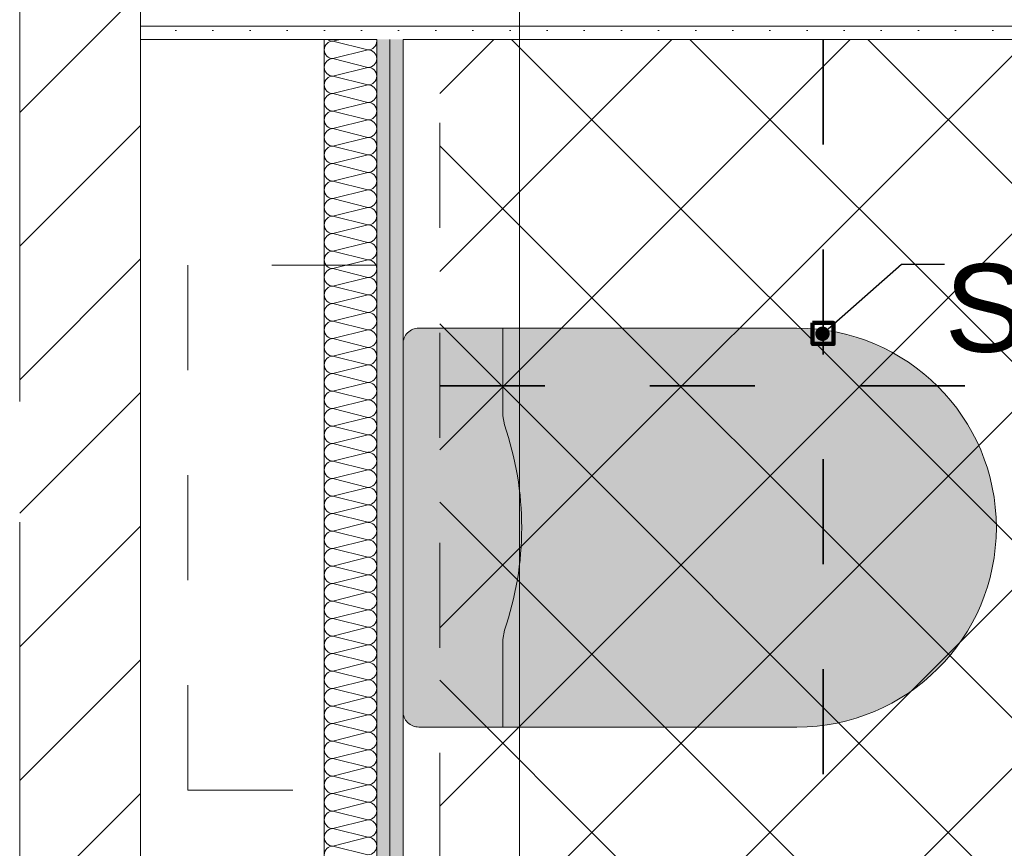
# Model space of a CAD drawing. Header units: metres. Extents: x -3.6 to 84.5, y -11 to 16.8.
# Tile 218 of 256: x 40.015 to 40.953, y 3.039 to 3.829. Entities that reach past the tile are written whole.
import ezdxf

# ---------------------------------------------------------------- set-up
doc = ezdxf.new("R2010")
doc.units = ezdxf.units.M
doc.header["$MEASUREMENT"] = 0
for name, pattern in [('Achse', [0.2, 0.1, -0.05, 0, -0.05]), ('Punktlinie weit', [0.06, 0.01, -0.05]), ('Strichlinie doppelt', [0.546806, 0.264583, -0.105833, 0.070556, -0.105833]), ('STRICHPUNKT', [0.015, 0.0075, -0.00375, 0, -0.00375]), ('Wipeout_Contour', [1, 0, -1])]:
    doc.linetypes.add(name, pattern=pattern)
for name, color, linetype in [('154 - Bemaßung_ Beschriftung.Ausbau - Deckenspiegel', 7, 'Continuous'), ('451 - Universal.Achsen Raster', 7, 'Continuous'), ('605 - Struktur.Wand Innen', 7, 'Continuous'), ('Abbruch_605 - Struktur.Wand Innen', 7, 'Continuous'), ('Neubau_154 - Bemaßung_ Beschriftung.Ausbau - Deckenspiegel', 7, 'Continuous'), ('Neubau_401 - Zone.Raum_ Raumbegrenzung_ Whg.', 7, 'Continuous'), ('Neubau_606 - Struktur.Wand Innen Ausbau', 7, 'Continuous'), ('Neubau_651 - Abdeckung.Decke abgehängt_ bekleidet', 7, 'Continuous'), ('Neubau_702 - Einrichtung.Möbel Sanitär', 7, 'Continuous'), ('Neubau_802 - HKLSE.Sanitär', 7, 'Continuous')]:
    doc.layers.add(name, color=color, linetype=linetype)
doc.styles.add('ERSTELLTER_STIL_2', font='txt')
doc.linetypes.add('Abbruch 1', pattern='A,0,[1,2022.0244.A_L5A-PL04.05_iB_Deckenspiegel 3.OG1.Shx,S=0.001984,R=0,X=0,Y=0],-0.25,0', length=0.25)
doc.dimstyles.new('ERSTELLTER_STIL__2', dxfattribs={"dimtxt": 0.1, "dimasz": 0.0532, "dimexe": 0.18, "dimexo": 0.0625, "dimgap": 0, "dimtad": 1, "dimzin": 0, "dimdsep": 46, "dimtxsty": 'ERSTELLTER_STIL_2', "dimblk": 'ARROWHEAD_2', "dimblk1": 'ARROWHEAD_2', "dimblk2": 'ARROWHEAD_2', "dimcen": 0.09, "dimse1": 1, "dimse2": 1, "dimclrd": 7, "dimclre": 7, "dimclrt": 7, "dimazin": 0, "dimtfac": 1, "dimtdec": 4, "dimtmove": 0, "dimatfit": 3, "dimfxl": 1, "dimtolj": 1, "dimtzin": 0, "dimarcsym": 0})
doc.dimstyles.new('ERSTELLTER_STIL__5', dxfattribs={"dimtxt": 0.18, "dimasz": 0.02736, "dimexe": 0.18, "dimexo": 0.0625, "dimgap": 0, "dimtad": 0, "dimtih": 1, "dimtoh": 1, "dimdec": 4, "dimzin": 0, "dimdsep": 46, "dimcen": 0.09, "dimadec": 0, "dimazin": 0, "dimtfac": 1, "dimtdec": 4, "dimtmove": 0, "dimatfit": 3, "dimldrblk": 'ARROWHEAD_11', "dimfxl": 1, "dimtolj": 1, "dimtzin": 0, "dimarcsym": 0})
pattern_1 = [(45, (0, 0), (-0.01767767, 0.01767767), [0, -0.025])]
pattern_2 = [(45, (0, 0), (-0.0636396, 0.0636396), [])]

# ---------------------------------------------------------------- blocks, each defined once
blk = doc.blocks.new('*X6')
at = {"layer": 'Neubau_606 - Struktur.Wand Innen Ausbau', "color": 7, "linetype": 'Continuous', "lineweight": 5}
for p, q in [((40.32003, 3.81), (40.31331, 3.80832)), ((40.34664, 3.79999), (40.31331, 3.80832)), ((40.34664, 3.79999), (40.31331, 3.79165)), ((40.34664, 3.78332), (40.31331, 3.79165)), ((40.34664, 3.78332), (40.31331, 3.77499)), ((40.34664, 3.76665), (40.31331, 3.77499)), ((40.34664, 3.76665), (40.31331, 3.75832)), ((40.34664, 3.74999), (40.31331, 3.75832)), ((40.34664, 3.74999), (40.31331, 3.74165)), ((40.34664, 3.73332), (40.31331, 3.74165)), ((40.34664, 3.73332), (40.31331, 3.72499)), ((40.34664, 3.71665), (40.31331, 3.72499)), ((40.34664, 3.71665), (40.31331, 3.70832)), ((40.34664, 3.69999), (40.31331, 3.70832)), ((40.34664, 3.69999), (40.31331, 3.69165)), ((40.34664, 3.68332), (40.31331, 3.69165)), ((40.34664, 3.68332), (40.31331, 3.67499)), ((40.34664, 3.66665), (40.31331, 3.67499)), ((40.34664, 3.66665), (40.31331, 3.65832)), ((40.34664, 3.64999), (40.31331, 3.65832)), ((40.34664, 3.64999), (40.31331, 3.64165)), ((40.34664, 3.63332), (40.31331, 3.64165)), ((40.34664, 3.63332), (40.31331, 3.62499)), ((40.34664, 3.61665), (40.31331, 3.62499)), ((40.34664, 3.61665), (40.31331, 3.60832)), ((40.34664, 3.59999), (40.31331, 3.60832)), ((40.34664, 3.59999), (40.31331, 3.59165)), ((40.34664, 3.58332), (40.31331, 3.59165)), ((40.34664, 3.58332), (40.31331, 3.57499)), ((40.34664, 3.56665), (40.31331, 3.57499)), ((40.34664, 3.56665), (40.31331, 3.55832)), ((40.34664, 3.54999), (40.31331, 3.55832)), ((40.34664, 3.54999), (40.31331, 3.54165)), ((40.34664, 3.53332), (40.31331, 3.54165)), ((40.34664, 3.53332), (40.31331, 3.52499)), ((40.34664, 3.51665), (40.31331, 3.52499)), ((40.34664, 3.51665), (40.31331, 3.50832)), ((40.34664, 3.49999), (40.31331, 3.50832)), ((40.34664, 3.49999), (40.31331, 3.49165)), ((40.34664, 3.48332), (40.31331, 3.49165)), ((40.34664, 3.48332), (40.31331, 3.47499)), ((40.34664, 3.46665), (40.31331, 3.47499)), ((40.34664, 3.46665), (40.31331, 3.45832)), ((40.34664, 3.44999), (40.31331, 3.45832)), ((40.34664, 3.44999), (40.31331, 3.44165)), ((40.34664, 3.43332), (40.31331, 3.44165)), ((40.34664, 3.43332), (40.31331, 3.42499)), ((40.34664, 3.41665), (40.31331, 3.42499)), ((40.34664, 3.41665), (40.31331, 3.40832)), ((40.34664, 3.39999), (40.31331, 3.40832)), ((40.34664, 3.39999), (40.31331, 3.39165)), ((40.34664, 3.38332), (40.31331, 3.39165)), ((40.34664, 3.38332), (40.31331, 3.37499)), ((40.34664, 3.36665), (40.31331, 3.37499)), ((40.34664, 3.36665), (40.31331, 3.35832)), ((40.34664, 3.34999), (40.31331, 3.35832)), ((40.34664, 3.34999), (40.31331, 3.34165)), ((40.34664, 3.33332), (40.31331, 3.34165)), ((40.34664, 3.33332), (40.31331, 3.32499)), ((40.34664, 3.31665), (40.31331, 3.32499)), ((40.34664, 3.31665), (40.31331, 3.30832)), ((40.34664, 3.29999), (40.31331, 3.30832)), ((40.34664, 3.29999), (40.31331, 3.29165)), ((40.34664, 3.28332), (40.31331, 3.29165)), ((40.34664, 3.28332), (40.31331, 3.27499)), ((40.34664, 3.26665), (40.31331, 3.27499)), ((40.34664, 3.26665), (40.31331, 3.25832)), ((40.34664, 3.24999), (40.31331, 3.25832)), ((40.34664, 3.24999), (40.31331, 3.24165)), ((40.34664, 3.23332), (40.31331, 3.24165)), ((40.34664, 3.23332), (40.31331, 3.22499)), ((40.34664, 3.21665), (40.31331, 3.22499)), ((40.34664, 3.21665), (40.31331, 3.20832)), ((40.34664, 3.19999), (40.31331, 3.20832)), ((40.34664, 3.19999), (40.31331, 3.19165)), ((40.34664, 3.18332), (40.31331, 3.19165)), ((40.34664, 3.18332), (40.31331, 3.17499)), ((40.34664, 3.16665), (40.31331, 3.17499)), ((40.34664, 3.16665), (40.31331, 3.15832)), ((40.34664, 3.14999), (40.31331, 3.15832)), ((40.34664, 3.14999), (40.31331, 3.14165)), ((40.34664, 3.13332), (40.31331, 3.14165)), ((40.34664, 3.13332), (40.31331, 3.12499)), ((40.34664, 3.11665), (40.31331, 3.12499)), ((40.34664, 3.11665), (40.31331, 3.10832)), ((40.34664, 3.09999), (40.31331, 3.10832)), ((40.34664, 3.09999), (40.31331, 3.09165)), ((40.34664, 3.08332), (40.31331, 3.09165)), ((40.34664, 3.08332), (40.31331, 3.07499)), ((40.34664, 3.06665), (40.31331, 3.07499)), ((40.34664, 3.06665), (40.31331, 3.05832)), ((40.34664, 3.04999), (40.31331, 3.05832)), ((40.34664, 3.04999), (40.31331, 3.04165)), ((40.34664, 3.03332), (40.31331, 3.04165))]:
    blk.add_line(p, q, dxfattribs=at)
for centre, start, end in [((40.31331, 3.79999), 89.99998, 179.99998), ((40.31331, 3.81665), 232.98001, 269.99998), ((40.34664, 3.80832), 269.99998, 359.99998), ((40.34664, 3.80832), 359.99998, 11.62892), ((40.31331, 3.79999), 179.99998, 269.99998), ((40.34664, 3.79165), 359.99998, 89.99998), ((40.31331, 3.78332), 89.99998, 179.99998), ((40.34664, 3.79165), 269.99998, 359.99998), ((40.31331, 3.78332), 179.99998, 269.99998), ((40.34664, 3.77499), 359.99998, 89.99998), ((40.31331, 3.76665), 89.99998, 179.99998), ((40.34664, 3.77499), 269.99998, 359.99998), ((40.31331, 3.76665), 179.99998, 269.99998), ((40.34664, 3.75832), 359.99998, 89.99998), ((40.31331, 3.74999), 89.99998, 179.99998), ((40.34664, 3.75832), 269.99998, 359.99998), ((40.31331, 3.74999), 179.99998, 269.99998), ((40.31331, 3.73332), 89.99998, 179.99998), ((40.34664, 3.74165), 359.99998, 89.99998), ((40.34664, 3.74165), 269.99998, 359.99998), ((40.31331, 3.73332), 179.99998, 269.99998), ((40.34664, 3.72499), 359.99998, 89.99998), ((40.31331, 3.71665), 89.99998, 179.99998), ((40.34664, 3.72499), 269.99998, 359.99998), ((40.31331, 3.71665), 179.99998, 269.99998), ((40.34664, 3.70832), 359.99998, 89.99998), ((40.31331, 3.69999), 89.99998, 179.99998), ((40.34664, 3.70832), 269.99998, 359.99998), ((40.31331, 3.69999), 179.99998, 269.99998), ((40.34664, 3.69165), 359.99998, 89.99998), ((40.31331, 3.68332), 89.99998, 179.99998), ((40.34664, 3.69165), 269.99998, 359.99998), ((40.31331, 3.68332), 179.99998, 269.99998), ((40.34664, 3.67499), 359.99998, 89.99998), ((40.31331, 3.66665), 89.99998, 179.99998), ((40.31331, 3.66665), 179.99998, 269.99998), ((40.34664, 3.67499), 269.99998, 359.99998), ((40.34664, 3.65832), 359.99998, 89.99998), ((40.31331, 3.64999), 89.99998, 179.99998), ((40.34664, 3.65832), 269.99998, 359.99998), ((40.31331, 3.64999), 179.99998, 269.99998), ((40.34664, 3.64165), 359.99998, 89.99998), ((40.31331, 3.63332), 89.99998, 179.99998), ((40.34664, 3.64165), 269.99998, 359.99998), ((40.31331, 3.63332), 179.99998, 269.99998), ((40.34664, 3.62499), 359.99998, 89.99998), ((40.31331, 3.61665), 89.99998, 179.99998), ((40.34664, 3.62499), 269.99998, 359.99998), ((40.31331, 3.61665), 179.99998, 269.99998), ((40.34664, 3.60832), 359.99998, 89.99998), ((40.31331, 3.59999), 89.99998, 179.99998), ((40.34664, 3.60832), 269.99998, 359.99998), ((40.31331, 3.59999), 179.99998, 269.99998), ((40.31331, 3.58332), 89.99998, 179.99998), ((40.34664, 3.59165), 359.99998, 89.99998), ((40.34664, 3.59165), 269.99998, 359.99998), ((40.31331, 3.58332), 179.99998, 269.99998), ((40.34664, 3.57499), 359.99998, 89.99998), ((40.31331, 3.56665), 89.99998, 179.99998), ((40.34664, 3.57499), 269.99998, 359.99998), ((40.31331, 3.56665), 179.99998, 269.99998), ((40.34664, 3.55832), 359.99998, 89.99998), ((40.31331, 3.54999), 89.99998, 179.99998), ((40.34664, 3.55832), 269.99998, 359.99998), ((40.31331, 3.54999), 179.99998, 269.99998), ((40.34664, 3.54165), 359.99998, 89.99998), ((40.31331, 3.53332), 89.99998, 179.99998), ((40.34664, 3.54165), 269.99998, 359.99998), ((40.31331, 3.53332), 179.99998, 269.99998), ((40.34664, 3.52499), 359.99998, 89.99998), ((40.31331, 3.51665), 89.99998, 179.99998), ((40.31331, 3.51665), 179.99998, 269.99998), ((40.34664, 3.52499), 269.99998, 359.99998), ((40.34664, 3.50832), 359.99998, 89.99998), ((40.31331, 3.49999), 89.99998, 179.99998), ((40.34664, 3.50832), 269.99998, 359.99998), ((40.31331, 3.49999), 179.99998, 269.99998), ((40.34664, 3.49165), 359.99998, 89.99998), ((40.31331, 3.48332), 89.99998, 179.99998), ((40.34664, 3.49165), 269.99998, 359.99998), ((40.31331, 3.48332), 179.99998, 269.99998), ((40.34664, 3.47499), 359.99998, 89.99998), ((40.31331, 3.46665), 89.99998, 179.99998), ((40.34664, 3.47499), 269.99998, 359.99998), ((40.31331, 3.46665), 179.99998, 269.99998), ((40.34664, 3.45832), 359.99998, 89.99998), ((40.31331, 3.44999), 89.99998, 179.99998), ((40.34664, 3.45832), 269.99998, 359.99998), ((40.31331, 3.44999), 179.99998, 269.99998), ((40.31331, 3.43332), 89.99998, 179.99998), ((40.34664, 3.44165), 359.99998, 89.99998), ((40.34664, 3.44165), 269.99998, 359.99998), ((40.31331, 3.43332), 179.99998, 269.99998), ((40.34664, 3.42499), 359.99998, 89.99998), ((40.31331, 3.41665), 89.99998, 179.99998), ((40.34664, 3.42499), 269.99998, 359.99998), ((40.31331, 3.41665), 179.99998, 269.99998), ((40.34664, 3.40832), 359.99998, 89.99998), ((40.31331, 3.39999), 89.99998, 179.99998), ((40.34664, 3.40832), 269.99998, 359.99998), ((40.31331, 3.39999), 179.99998, 269.99998), ((40.34664, 3.39165), 359.99998, 89.99998), ((40.31331, 3.38332), 89.99998, 179.99998), ((40.34664, 3.39165), 269.99998, 359.99998), ((40.31331, 3.38332), 179.99998, 269.99998), ((40.34664, 3.37499), 359.99998, 89.99998), ((40.31331, 3.36665), 89.99998, 179.99998), ((40.31331, 3.36665), 179.99998, 269.99998), ((40.34664, 3.37499), 269.99998, 359.99998), ((40.34664, 3.35832), 359.99998, 89.99998), ((40.31331, 3.34999), 89.99998, 179.99998), ((40.34664, 3.35832), 269.99998, 359.99998), ((40.31331, 3.34999), 179.99998, 269.99998), ((40.34664, 3.34165), 359.99998, 89.99998), ((40.31331, 3.33332), 89.99998, 179.99998), ((40.34664, 3.34165), 269.99998, 359.99998), ((40.31331, 3.33332), 179.99998, 269.99998), ((40.34664, 3.32499), 359.99998, 89.99998), ((40.31331, 3.31665), 89.99998, 179.99998), ((40.34664, 3.32499), 269.99998, 359.99998), ((40.31331, 3.31665), 179.99998, 269.99998), ((40.34664, 3.30832), 359.99998, 89.99998), ((40.31331, 3.29999), 89.99998, 179.99998), ((40.34664, 3.30832), 269.99998, 359.99998), ((40.31331, 3.29999), 179.99998, 269.99998), ((40.31331, 3.28332), 89.99998, 179.99998), ((40.34664, 3.29165), 359.99998, 89.99998), ((40.34664, 3.29165), 269.99998, 359.99998), ((40.31331, 3.28332), 179.99998, 269.99998), ((40.34664, 3.27499), 359.99998, 89.99998), ((40.31331, 3.26665), 89.99998, 179.99998), ((40.34664, 3.27499), 269.99998, 359.99998), ((40.31331, 3.26665), 179.99998, 269.99998), ((40.34664, 3.25832), 359.99998, 89.99998), ((40.31331, 3.24999), 89.99998, 179.99998), ((40.34664, 3.25832), 269.99998, 359.99998), ((40.31331, 3.24999), 179.99998, 269.99998), ((40.34664, 3.24165), 359.99998, 89.99998), ((40.31331, 3.23332), 89.99998, 179.99998), ((40.34664, 3.24165), 269.99998, 359.99998), ((40.31331, 3.23332), 179.99998, 269.99998), ((40.34664, 3.22499), 359.99998, 89.99998), ((40.31331, 3.21665), 89.99998, 179.99998), ((40.31331, 3.21665), 179.99998, 269.99998), ((40.34664, 3.22499), 269.99998, 359.99998), ((40.34664, 3.20832), 359.99998, 89.99998), ((40.31331, 3.19999), 89.99998, 179.99998), ((40.34664, 3.20832), 269.99998, 359.99998), ((40.31331, 3.19999), 179.99998, 269.99998), ((40.34664, 3.19165), 359.99998, 89.99998), ((40.31331, 3.18332), 89.99998, 179.99998), ((40.34664, 3.19165), 269.99998, 359.99998), ((40.31331, 3.18332), 179.99998, 269.99998), ((40.34664, 3.17499), 359.99998, 89.99998), ((40.31331, 3.16665), 89.99998, 179.99998), ((40.34664, 3.17499), 269.99998, 359.99998), ((40.31331, 3.16665), 179.99998, 269.99998), ((40.34664, 3.15832), 359.99998, 89.99998), ((40.31331, 3.14999), 89.99998, 179.99998), ((40.34664, 3.15832), 269.99998, 359.99998), ((40.31331, 3.14999), 179.99998, 269.99998), ((40.31331, 3.13332), 89.99998, 179.99998), ((40.34664, 3.14165), 359.99998, 89.99998), ((40.34664, 3.14165), 269.99998, 359.99998), ((40.31331, 3.13332), 179.99998, 269.99998), ((40.34664, 3.12499), 359.99998, 89.99998), ((40.31331, 3.11665), 89.99998, 179.99998), ((40.34664, 3.12499), 269.99998, 359.99998), ((40.31331, 3.11665), 179.99998, 269.99998), ((40.34664, 3.10832), 359.99998, 89.99998), ((40.31331, 3.09999), 89.99998, 179.99998), ((40.34664, 3.10832), 269.99998, 359.99998), ((40.31331, 3.09999), 179.99998, 269.99998), ((40.34664, 3.09165), 359.99998, 89.99998), ((40.31331, 3.08332), 89.99998, 179.99998), ((40.34664, 3.09165), 269.99998, 359.99998), ((40.31331, 3.08332), 179.99998, 269.99998), ((40.34664, 3.07499), 359.99998, 89.99998), ((40.31331, 3.06665), 89.99998, 179.99998), ((40.31331, 3.06665), 179.99998, 269.99998), ((40.34664, 3.07499), 269.99998, 359.99998), ((40.34664, 3.05832), 359.99998, 89.99998), ((40.31331, 3.04999), 89.99998, 179.99998), ((40.34664, 3.05832), 269.99998, 359.99998), ((40.31331, 3.04999), 179.99998, 269.99998), ((40.34664, 3.04165), 359.99998, 89.99998), ((40.31331, 3.03332), 89.99998, 179.99998), ((40.34664, 3.04165), 269.99998, 359.99998)]:
    blk.add_arc(centre, 0.00833, start, end, dxfattribs=at)
blk = doc.blocks.new('*D324')
at = {"layer": '154 - Bemaßung_ Beschriftung.Ausbau - Deckenspiegel', "color": 7, "linetype": 'Continuous', "lineweight": 5}
for p, q in [((39.76497, 3.50019), (39.83497, 3.45978)), ((39.85247, 3.47998), (39.74747, 3.47998)), ((39.79997, 2.87998), (39.79997, 3.47998)), ((39.76497, 2.90019), (39.83497, 2.85978)), ((39.85247, 2.87998), (39.74747, 2.87998))]:
    blk.add_line(p, q, dxfattribs=at)
at = {"layer": '154 - Bemaßung_ Beschriftung.Ausbau - Deckenspiegel', "color": 7, "lineweight": 5, "insert": (39.77997, 3.1041), "char_height": 0.1, "attachment_point": 7, "rotation": 90, "style": 'ERSTELLTER_STIL_2'}
blk.add_mtext('\\A1;{\\pql;\\fArial|b0|i0|c0|p38;60}', dxfattribs=at)
blk = doc.blocks.new('ARROWHEAD_2')
at = {"color": 0, "linetype": 'Continuous', "lineweight": 0}
for p, q in [((-0.378, -0.655), (0.378, 0.655)), ((0, 0), (-1, 0))]:
    blk.add_line(p, q, dxfattribs=at)
blk = doc.blocks.new('*D325')
at = {"layer": '154 - Bemaßung_ Beschriftung.Ausbau - Deckenspiegel', "color": 7, "linetype": 'Continuous', "lineweight": 5}
for p, q in [((39.79997, 3.81), (39.79997, 3.84423)), ((39.83497, 3.78979), (39.76497, 3.83021)), ((39.85247, 3.81), (39.74747, 3.81)), ((39.79997, 3.47998), (39.79997, 3.81)), ((39.76497, 3.50019), (39.83497, 3.45978)), ((39.85247, 3.47998), (39.74747, 3.47998))]:
    blk.add_line(p, q, dxfattribs=at)
at = {"layer": '154 - Bemaßung_ Beschriftung.Ausbau - Deckenspiegel', "color": 7, "lineweight": 5, "insert": (39.77997, 3.56911), "char_height": 0.1, "attachment_point": 7, "rotation": 90, "style": 'ERSTELLTER_STIL_2'}
blk.add_mtext('\\A1;{\\pql;\\fArial|b0|i0|c0|p38;33}', dxfattribs=at)
blk = doc.blocks.new('*D328')
at = {"layer": '154 - Bemaßung_ Beschriftung.Ausbau - Deckenspiegel', "color": 7, "linetype": 'Continuous', "lineweight": 5}
for p, q in [((39.56497, 3.55019), (39.63497, 3.50978)), ((39.65247, 3.52998), (39.54747, 3.52998)), ((39.59997, 2.32998), (39.59997, 3.52998)), ((39.56497, 2.35019), (39.63497, 2.30978)), ((39.65247, 2.32998), (39.54747, 2.32998))]:
    blk.add_line(p, q, dxfattribs=at)
at = {"layer": '154 - Bemaßung_ Beschriftung.Ausbau - Deckenspiegel', "color": 7, "lineweight": 5, "insert": (39.57997, 2.79695), "char_height": 0.1, "attachment_point": 7, "rotation": 90, "style": 'ERSTELLTER_STIL_2'}
blk.add_mtext('\\A1;{\\pql;\\fArial|b0|i0|c0|p38;1,20}', dxfattribs=at)
blk = doc.blocks.new('*D329')
at = {"layer": '154 - Bemaßung_ Beschriftung.Ausbau - Deckenspiegel', "color": 7, "linetype": 'Continuous', "lineweight": 5}
for p, q in [((39.59997, 3.81), (39.59997, 3.84423)), ((39.63497, 3.78979), (39.56497, 3.83021)), ((39.65247, 3.81), (39.54747, 3.81)), ((39.59997, 3.52998), (39.59997, 3.81)), ((39.56497, 3.55019), (39.63497, 3.50978)), ((39.65247, 3.52998), (39.54747, 3.52998))]:
    blk.add_line(p, q, dxfattribs=at)
at = {"layer": '154 - Bemaßung_ Beschriftung.Ausbau - Deckenspiegel', "color": 7, "lineweight": 5, "insert": (39.57997, 3.59411), "char_height": 0.1, "attachment_point": 7, "rotation": 90, "style": 'ERSTELLTER_STIL_2'}
blk.add_mtext('\\A1;{\\pql;\\fArial|b0|i0|c0|p38;28}', dxfattribs=at)
blk = doc.blocks.new('ARROWHEAD_11')
at = {"color": 0, "linetype": 'Continuous', "lineweight": 0}
blk.add_line((0, 0), (-1, 0), dxfattribs=at)
at = {"color": 0, "linetype": 'Continuous', "lineweight": 0, "const_width": 0.25, "flags": 128}
blk.add_lwpolyline([(-0.125, 0, 1), (0.125, 0, 1)], format="xyb", close=True, dxfattribs=at)

msp = doc.modelspace()

# ---------------------------------------------------------------- hatches: boundary and pattern name
at = {"layer": 'Abbruch_605 - Struktur.Wand Innen', "linetype": 'Continuous', "lineweight": 0, "true_color": 0x000000}
h = msp.add_hatch(dxfattribs=at)
h.set_pattern_fill('MW_Ziegel_0001', color=18, style=0, pattern_type=2)
h.set_pattern_definition(pattern_2)
h.paths.add_polyline_path([(40.01497, 3.865), (40.01497, 3.465), (40.12997, 3.465), (40.12997, 3.865)])
at = {"layer": 'Neubau_606 - Struktur.Wand Innen Ausbau', "linetype": 'Continuous', "lineweight": 0, "true_color": 0x000000}
h = msp.add_hatch(dxfattribs=at)
h.set_pattern_fill('Gips_0001', color=18, style=0, pattern_type=2)
h.set_pattern_definition(pattern_1)
h.paths.add_polyline_path([(40.12997, 3.8225), (42.32499, 3.8225), (42.32499, 3.835), (40.12997, 3.835)])
h = msp.add_hatch(dxfattribs=at)
h.set_pattern_fill('Gips_0001', color=18, style=0, pattern_type=2)
h.set_pattern_definition(pattern_1)
h.paths.add_polyline_path([(42.32499, 3.8225), (40.12997, 3.8225), (40.12997, 3.81), (42.32499, 3.81)])
h = msp.add_hatch(dxfattribs=at)
h.set_pattern_fill('Gips_0001', color=18, style=0, pattern_type=2)
h.set_pattern_definition(pattern_1)
h.paths.add_polyline_path([(40.36747, 0.255), (40.36747, 3.81), (40.35497, 3.81), (40.35497, 0.255)])
h = msp.add_hatch(dxfattribs=at)
h.set_pattern_fill('Gips_0001', color=18, style=0, pattern_type=2)
h.set_pattern_definition(pattern_1)
h.paths.add_polyline_path([(40.37997, 0.255), (40.37997, 3.81), (40.36747, 3.81), (40.36747, 0.255)])
at = {"layer": 'Neubau_651 - Abdeckung.Decke abgehängt_ bekleidet', "linetype": 'Continuous', "lineweight": 13, "true_color": 0xffbfbf}
h = msp.add_hatch(dxfattribs=at)
h.set_pattern_fill('Raster_20x20_Diagonal_0001', color=254, style=0, pattern_type=2)
h.set_pattern_definition([(45, (0, 0), (-0.0848528, 0.0848528), []), (135, (0, 0), (0.0848528, 0.0848528), [])])
h.paths.add_polyline_path([(40.41497, 0.74948), (43.54499, 0.74948), (43.54499, 3.81), (40.41497, 3.81)])
at = {"layer": 'Neubau_702 - Einrichtung.Möbel Sanitär', "linetype": 'Continuous', "lineweight": 0, "true_color": 0x3a3a3a}
msp.add_hatch(color=250, dxfattribs=at).paths.add_polyline_path([(40.47501, 3.53498), (40.39498, 3.53498, 0.414214), (40.37998, 3.51998), (40.37997, 3.16998, 0.414214), (40.39497, 3.15498), (40.475, 3.15498), (40.75497, 3.15497, 1), (40.75498, 3.53497)])

# ---------------------------------------------------------------- linework, layer by layer
at = {"layer": 'Abbruch_605 - Struktur.Wand Innen', "color": 7, "linetype": 'Abbruch 1', "lineweight": 18, "flags": 128}
for points in [[(40.01497, 3.865), (40.01497, 3.465)], [(40.12997, 3.465), (40.12997, 3.865)]]:
    msp.add_lwpolyline(points, dxfattribs=at)
at = {"layer": 'Neubau_401 - Zone.Raum_ Raumbegrenzung_ Whg.', "color": 1, "linetype": 'Continuous', "lineweight": 9}
msp.add_line((40.49098, -1.30852), (40.49098, 4.39381), dxfattribs=at)
at = {"layer": 'Neubau_606 - Struktur.Wand Innen Ausbau', "color": 1, "linetype": 'Continuous', "lineweight": 5}
for p, q in [((40.12997, 3.8225), (42.32499, 3.8225)), ((40.35497, 0.255), (40.35497, 3.81)), ((40.36747, 0.255), (40.36747, 3.81))]:
    msp.add_line(p, q, dxfattribs=at)
at = {"layer": 'Neubau_606 - Struktur.Wand Innen Ausbau', "color": 1, "linetype": 'Continuous', "lineweight": 5, "flags": 128}
for points in [[(40.12997, 3.935), (40.12997, 3.81)], [(40.12997, 3.81), (40.35497, 3.81)], [(40.30497, 3.81), (40.30497, 0.255)], [(40.35497, 3.81), (40.30497, 3.81)], [(40.37997, 0.255), (40.37997, 3.81)], [(40.37997, 3.81), (42.32499, 3.81)]]:
    msp.add_lwpolyline(points, dxfattribs=at)
at = {"layer": 'Neubau_651 - Abdeckung.Decke abgehängt_ bekleidet', "color": 1, "linetype": 'Achse', "lineweight": 35}
for p, q in [((40.77998, 3.81), (40.77998, 0.74948)), ((40.41498, 3.47998), (43.54499, 3.47998))]:
    msp.add_line(p, q, dxfattribs=at)
at = {"layer": 'Neubau_651 - Abdeckung.Decke abgehängt_ bekleidet', "color": 1, "linetype": 'Punktlinie weit', "lineweight": 13, "flags": 128}
msp.add_lwpolyline([(40.41497, 0.74948), (43.54499, 0.74948), (43.54499, 3.81), (40.41497, 3.81)], close=True, dxfattribs=at)
at = {"layer": 'Neubau_651 - Abdeckung.Decke abgehängt_ bekleidet', "color": 1, "linetype": 'Continuous', "lineweight": 100, "flags": 128}
msp.add_lwpolyline([(40.76998, 3.53998), (40.78998, 3.53998), (40.78998, 3.51998), (40.76998, 3.51998)], close=True, dxfattribs=at)
at = {"layer": 'Neubau_702 - Einrichtung.Möbel Sanitär', "color": 7, "linetype": 'Continuous', "lineweight": 9, "true_color": 0xebebeb}
for p, q in [((40.47501, 3.53498), (40.47501, 3.45158)), ((40.47501, 3.45158), (40.47648, 3.44279)), ((40.47501, 3.23837), (40.47647, 3.24717)), ((40.475, 3.15498), (40.47501, 3.23837))]:
    msp.add_line(p, q, dxfattribs=at)
at = {"layer": 'Neubau_702 - Einrichtung.Möbel Sanitär', "color": 7, "linetype": 'Continuous', "lineweight": 9, "true_color": 0xebebeb, "flags": 128}
msp.add_lwpolyline([(40.47501, 3.53498), (40.75498, 3.53497, -1), (40.75497, 3.15497), (40.475, 3.15498), (40.39497, 3.15498, -0.414214), (40.37997, 3.16998), (40.37998, 3.51998, -0.414214), (40.39498, 3.53498)], format="xyb", close=True, dxfattribs=at)
at = {"layer": 'Neubau_702 - Einrichtung.Möbel Sanitär', "color": 7, "linetype": 'Continuous', "lineweight": 9, "true_color": 0xebebeb}
msp.add_arc((40.19532, 3.34498), 0.29768, 340.8169, 19.18161, dxfattribs=at)
at = {"layer": 'Neubau_802 - HKLSE.Sanitär', "color": 1, "linetype": 'STRICHPUNKT', "lineweight": 9, "flags": 128}
for points in [[(40.17497, 3.59497), (40.17497, 3.09497)], [(40.35497, 3.59497), (40.17497, 3.59497)], [(40.35497, 3.09497), (40.35497, 3.59497)], [(40.17497, 3.09497), (40.35497, 3.09497)]]:
    msp.add_lwpolyline(points, dxfattribs=at)

# ---------------------------------------------------------------- block references
at = {"layer": 'Neubau_606 - Struktur.Wand Innen Ausbau', "color": 1, "lineweight": 13}
msp.add_blockref('*X6', (0, 0), dxfattribs=at)

# ---------------------------------------------------------------- texts
at = {"layer": 'Neubau_154 - Bemaßung_ Beschriftung.Ausbau - Deckenspiegel', "color": 1, "linetype": 'Continuous', "lineweight": 13, "insert": (40.89563, 3.59602), "char_height": 0.0836353, "attachment_point": 1, "style": 'ERSTELLTER_STIL_2'}
msp.add_mtext('\\A1;{\\pql;\\fArial|b0|i0|c0|p38;Spannabhänger}', dxfattribs=at)

# ---------------------------------------------------------------- dimensions: what is measured, and where the dimension line sits
at = {"layer": '154 - Bemaßung_ Beschriftung.Ausbau - Deckenspiegel', "color": 7, "linetype": 'Continuous', "lineweight": 5}
dim = msp.add_linear_dim(base=(39.59997, 3.81), p1=(40.76998, 3.52998), p2=(40.77998, 3.81), angle=90, dimstyle='ERSTELLTER_STIL__2', dxfattribs=at)
dim.commit()
dim.dimension.update_dxf_attribs({"geometry": '*D329', "text_midpoint": (39.52997, 3.67034), "dimtype": 160, "text_rotation": 90})

# ---------------------------------------------------------------- leaders
at = {"layer": 'Neubau_154 - Bemaßung_ Beschriftung.Ausbau - Deckenspiegel', "color": 1, "linetype": 'Continuous', "lineweight": 13, "annotation_type": 0, "has_hookline": 1, "hookline_direction": 0, "text_width": 0.8269}
msp.add_leader([(40.77941, 3.52959), (40.85475, 3.59602), (40.89563, 3.59602)], dimstyle='ERSTELLTER_STIL__5', dxfattribs=at)

# ---------------------------------------------------------------- next in the draw order: wipeouts: each hides what was drawn before it
at = {"color": 254, "linetype": 'Wipeout_Contour', "lineweight": 0, "ltscale": 160.634817}
msp.add_wipeout([(40.12997, 3.465), (40.01497, 3.465), (40.01497, 1.21498), (40.12997, 1.21498)], dxfattribs=at).dxf.layer = '605 - Struktur.Wand Innen'

# ---------------------------------------------------------------- next in the draw order: hatches: boundary and pattern name
at = {"layer": '605 - Struktur.Wand Innen', "linetype": 'Continuous', "lineweight": 0, "true_color": 0x000000}
h = msp.add_hatch(dxfattribs=at)
h.set_pattern_fill('MW_Ziegel_0001', color=18, style=0, pattern_type=2)
h.set_pattern_definition(pattern_2)
h.paths.add_polyline_path([(40.12997, 3.465), (40.01497, 3.465), (40.01497, 1.21498), (40.12997, 1.21498)])

# ---------------------------------------------------------------- next in the draw order: linework, layer by layer
at = {"layer": '451 - Universal.Achsen Raster', "color": 160, "linetype": 'Strichlinie doppelt', "lineweight": 9, "true_color": 0x3232ff}
msp.add_line((40.12999, -10.585), (40.12999, 16.355), dxfattribs=at)
at = {"layer": '605 - Struktur.Wand Innen', "color": 7, "linetype": 'Continuous', "lineweight": 18, "flags": 128}
for points in [[(40.12997, 1.09998), (40.12997, 3.465)], [(40.01497, 3.35), (40.01497, 1.21498)]]:
    msp.add_lwpolyline(points, dxfattribs=at)

# ---------------------------------------------------------------- next in the draw order: dimensions: what is measured, and where the dimension line sits
at = {"layer": '154 - Bemaßung_ Beschriftung.Ausbau - Deckenspiegel', "color": 7, "linetype": 'Continuous', "lineweight": 5}
for base, p1, p2, picture, middle in [((39.79997, 3.81), (40.41498, 3.47998), (40.77998, 3.81), '*D325', (39.72997, 3.64534)), ((39.59997, 3.52998), (40.76998, 2.32998), (40.76998, 3.52998), '*D328', (39.52997, 2.92684)), ((39.79997, 3.47998), (43.54499, 2.87998), (40.41498, 3.47998), '*D324', (39.72997, 3.18033))]:
    dim = msp.add_linear_dim(base=base, p1=p1, p2=p2, angle=90, dimstyle='ERSTELLTER_STIL__2', dxfattribs=at)
    dim.commit()
    dim.dimension.update_dxf_attribs({"geometry": picture, "text_midpoint": middle, "dimtype": 160, "text_rotation": 90})

doc.saveas('drawing.dxf')
